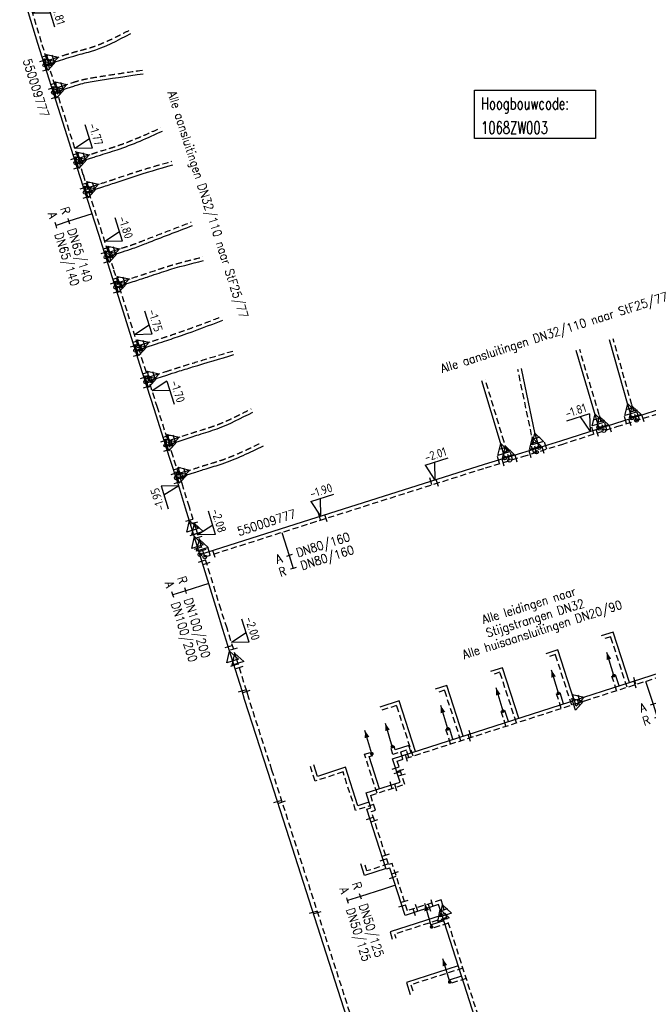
# Model space of a CAD drawing. Header units: millimetres. Extents: x 0 to 118212815, y 0 to 488348790.
# Tile 27 of 143: x 115174580 to 115239455, y 486445920 to 486547519. Entities that reach past the tile are written whole.
import ezdxf
from ezdxf.enums import TextEntityAlignment as Align

# ---------------------------------------------------------------- set-up
doc = ezdxf.new("R2010")
doc.units = ezdxf.units.MM
doc.header["$LTSCALE"] = 200
doc.linetypes.add('HIDDEN2', pattern=[4.7625, 3.175, -1.5875])
for name, color, linetype in [('WW-C-hoogbouw', 7, 'Continuous'), ('WW-C-mof', 7, 'Continuous'), ('WW-C-stijgstrang', 7, 'Continuous'), ('WW-C-tstuk', 7, 'Continuous'), ('WW-C-VERLOOP', 7, 'Continuous'), ('WW-I-diam', 7, 'Continuous'), ('WW-I-info', 7, 'Continuous'), ('WW-I-NAP', 7, 'Continuous'), ('WW-L-aanvoer', 3, 'Continuous'), ('WW-L-retour', 3, 'HIDDEN2')]:
    doc.layers.add(name, color=color, linetype=linetype)
doc.styles.add('DIN17', font='ROMANS.SHX', dxfattribs={"width": 0.9})
doc.styles.add('ISOCP', font='ISOCP.SHX')

# ---------------------------------------------------------------- blocks, each defined once
blk = doc.blocks.new('LR-VERL')
at = {"color": 0, "linetype": 'ByBlock', "lineweight": -2}
blk.add_lwpolyline([(1.08, 0), (-1.08, -1.25), (-1.08, 1.25)], close=True, dxfattribs=at)
blk = doc.blocks.new('LR-mof')
at = {"color": 0, "linetype": 'ByBlock', "lineweight": -2}
blk.add_line((0, -0.75), (0, 0.75), dxfattribs=at)
blk = doc.blocks.new('LR-tsb')
blk.add_circle((0, 0), 0.375)
blk = doc.blocks.new('LR-DIAO2')
at = {"color": 0, "lineweight": -3}
blk.add_line((0, 0), (0, -5), dxfattribs=at)
at = {"color": 0, "linetype": 'Continuous', "lineweight": -3}
blk.add_line((0, -5), (0, -7.8), dxfattribs=at)
at = {"color": 0, "lineweight": -3}
for points in [[(0.61, -5), (0, -5), (-0.61, -5)], [(0.61, -7.8), (0, -7.8), (-0.61, -7.8)]]:
    blk.add_lwpolyline(points, dxfattribs=at)
at = {"color": 1, "lineweight": -3, "style": 'DIN17', "width": 0.9}
for tag, p in [('*1', (-1.61, -5)), ('*2', (-1.61, -7.78))]:
    blk.add_attdef(tag, text='', height=1.8, dxfattribs=at).set_placement(p, align=Align.MIDDLE_RIGHT)
for tag, p in [('*11', (1.61, -5)), ('*12', (1.61, -7.8))]:
    blk.add_attdef(tag, text='', height=1.8, dxfattribs=at).set_placement(p, align=Align.MIDDLE_LEFT)
blk = doc.blocks.new('LR-styg')
at = {"color": 0, "lineweight": -3}
blk.add_line((0, 0), (2.5, 4.33), dxfattribs=at)
at = {"color": 0, "lineweight": -3, "const_width": 0.375}
blk.add_lwpolyline([(-0.19, 0, 1), (0.19, 0, 1)], format="xyb", close=True, dxfattribs=at)
at = {"color": 0, "lineweight": -3}
blk.add_solid([(2.5, 4.33), (1.32, 3.28), (2.18, 2.78)], dxfattribs=at)
at = {"color": 7, "linetype": 'ByBlock', "lineweight": -2, "style": 'DIN17', "width": 0.5}
blk.add_attdef('*1', text='', height=1.8, dxfattribs=at).set_placement((0, -2.5), align=Align.MIDDLE)
blk = doc.blocks.new('LR-hoogb')
at = {"color": 0, "linetype": 'ByBlock', "lineweight": -3}
blk.add_lwpolyline([(-12.5, 5), (12.5, 5), (12.5, -5), (-12.5, -5)], close=True, dxfattribs=at)
at = {"color": 7, "linetype": 'Continuous', "lineweight": -3, "style": 'DIN17', "width": 0.7}
blk.add_text('Hoogbouwcode:', height=2.5, dxfattribs=at).set_placement((-11.15, 1))
at = {"color": 0, "linetype": 'ByBlock', "lineweight": -3, "style": 'DIN17', "width": 0.7}
for tag, p in [('*1', (-11.15, -4)), ('*2', (-11.15, -9))]:
    blk.add_attdef(tag, p, '', height=2.5, dxfattribs=at)
blk = doc.blocks.new('nap1')
at = {"color": 0, "linetype": 'Continuous', "lineweight": -3}
for p, q in [((-1, 3.5), (0, 0)), ((-1, 3.5), (4, 3.5)), ((1, 3.5), (0, 0))]:
    blk.add_line(p, q, dxfattribs=at)
at = {"color": 0, "linetype": 'Continuous', "lineweight": -3, "style": 'ISOCP'}
for tag, p in [('*1', (1.7, 5)), ('*2', (4, 1.5))]:
    blk.add_attdef(tag, text='', height=1.8, dxfattribs=at).set_placement(p, align=Align.MIDDLE)
blk = doc.blocks.new('nap2')
at = {"color": 0, "linetype": 'Continuous', "lineweight": -3}
for p, q in [((1, 3.5), (-4, 3.5)), ((-1, 3.5), (0, 0)), ((1, 3.5), (0, 0))]:
    blk.add_line(p, q, dxfattribs=at)
at = {"color": 0, "linetype": 'Continuous', "lineweight": -3, "style": 'ISOCP'}
for tag, p in [('*1', (-1.5, 5)), ('*2', (-4, 1.5))]:
    blk.add_attdef(tag, text='', height=1.8, dxfattribs=at).set_placement(p, align=Align.MIDDLE)
blk = doc.blocks.new('LR-hyp')
at = {"color": 7, "linetype": 'ByBlock', "lineweight": -3, "style": 'DIN17', "width": 0.9}
blk.add_attdef('*1', text='', height=1.8, dxfattribs=at).set_placement((0, 0), align=Align.MIDDLE)
at = {"color": 7, "linetype": 'ByBlock', "lineweight": -2, "style": 'DIN17', "width": 0.9, "flags": 1}
blk.add_attdef('*2', text='', height=1.8, dxfattribs=at).set_placement((0, -5), align=Align.MIDDLE)

msp = doc.modelspace()

# ---------------------------------------------------------------- linework, layer by layer
at = {"layer": 'WW-I-diam'}
msp.add_line((115213353, 486458200), (115212138, 486457810), dxfattribs=at)
at = {"layer": 'WW-L-aanvoer'}
for p, q in [((115176467, 486545059), (115174580, 486551281)), ((115179018, 486536952), (115176467, 486545059)), ((115177169, 486542829), (115177808, 486543030)), ((115177808, 486543030), (115179148, 486543451)), ((115178061, 486539993), (115178699, 486540198)), ((115178699, 486540198), (115180174, 486540673)), ((115180780, 486531404), (115179018, 486536952)), ((115180357, 486532734), (115180995, 486532940)), ((115180995, 486532940), (115182113, 486533299)), ((115182739, 486525339), (115180780, 486531404)), ((115181333, 486529693), (115181970, 486529898)), ((115181970, 486529898), (115183070, 486530252)), ((115183922, 486521656), (115182739, 486525339)), ((115183482, 486523026), (115184120, 486523231)), ((115184120, 486523231), (115185201, 486523579)), ((115185299, 486517336), (115183922, 486521656)), ((115184478, 486519914), (115185115, 486520119)), ((115185115, 486520119), (115186286, 486520496)), ((115186990, 486511944), (115185299, 486517336)), ((115237387, 486507687), (115235461, 486514475)), ((115186539, 486513385), (115187176, 486513590)), ((115187176, 486513590), (115188402, 486513984)), ((115234013, 486506654), (115232015, 486513367)), ((115188441, 486507372), (115186990, 486511944)), ((115227779, 486504748), (115226358, 486511540)), ((115188201, 486510343), (115189763, 486510846)), ((115187563, 486510138), (115188201, 486510343)), ((115224201, 486503852), (115222279, 486510238)), ((115190044, 486502340), (115188441, 486507372)), ((115236100, 486505893), (115240856, 486507384)), ((115237480, 486507373), (115237387, 486507687)), ((115237763, 486506414), (115237480, 486507373)), ((115234116, 486506305), (115234013, 486506654)), ((115230412, 486504063), (115236100, 486505893)), ((115234399, 486505346), (115234116, 486506305)), ((115227903, 486504329), (115227779, 486504748)), ((115228186, 486503370), (115227903, 486504329)), ((115189644, 486503595), (115190282, 486503800)), ((115190282, 486503800), (115191468, 486504182)), ((115224375, 486503261), (115224201, 486503852)), ((115226387, 486502809), (115230412, 486504063)), ((115190971, 486499528), (115190044, 486502340)), ((115222540, 486501641), (115226387, 486502809)), ((115224664, 486502286), (115224375, 486503261)), ((115204510, 486495932), (115222540, 486501641)), ((115190736, 486500240), (115191379, 486500430)), ((115191379, 486500430), (115192616, 486500795)), ((115191707, 486497110), (115190971, 486499528)), ((115192255, 486495333), (115191707, 486497110)), ((115192770, 486493665), (115192255, 486495333)), ((115193182, 486492331), (115204510, 486495932)), ((115194975, 486486521), (115192770, 486493665)), ((115195553, 486484584), (115194975, 486486521)), ((115196404, 486481858), (115195553, 486484584)), ((115235818, 486484327), (115234588, 486483930)), ((115237507, 486479116), (115235818, 486484327)), ((115230106, 486482491), (115228875, 486482094)), ((115231796, 486477280), (115230106, 486482491)), ((115197526, 486478265), (115196404, 486481858)), ((115232790, 486477599), (115246107, 486481883)), ((115224393, 486480654), (115223163, 486480258)), ((115226083, 486475444), (115224393, 486480654)), ((115236431, 486478769), (115236066, 486479910)), ((115197796, 486477371), (115197526, 486478265)), ((115218670, 486478818), (115217451, 486478422)), ((115220355, 486473602), (115218670, 486478818)), ((115230719, 486476933), (115230354, 486478074)), ((115200185, 486469940), (115197796, 486477371)), ((115213728, 486477224), (115211737, 486476594)), ((115213067, 486471260), (115232321, 486477448)), ((115215419, 486472016), (115213728, 486477224)), ((115232321, 486477448), (115232790, 486477599)), ((115225010, 486475099), (115224641, 486476238)), ((115219298, 486473262), (115218937, 486474403)), ((115213343, 486472172), (115213217, 486472566)), ((115214743, 486472621), (115213343, 486472172)), ((115214982, 486471875), (115214743, 486472621)), ((115210644, 486471478), (115211027, 486471600)), ((115211703, 486468171), (115210644, 486471478)), ((115213839, 486468858), (115213067, 486471260)), ((115202414, 486463009), (115200185, 486469940)), ((115205316, 486469434), (115204924, 486470622)), ((115208190, 486470376), (115205316, 486469434)), ((115209492, 486466405), (115208190, 486470376)), ((115210323, 486467728), (115213839, 486468858)), ((115210814, 486466200), (115210323, 486467728)), ((115210627, 486466777), (115209492, 486466405)), ((115210410, 486466070), (115210814, 486466200)), ((115212407, 486459858), (115210410, 486466070)), ((115205631, 486453003), (115202414, 486463009)), ((115210180, 486459198), (115209776, 486460428)), ((115212388, 486459922), (115210180, 486459198)), ((115212781, 486459978), (115212407, 486459858)), ((115214351, 486455094), (115212781, 486459978)), ((115217816, 486456207), (115214351, 486455094)), ((115217875, 486456024), (115217816, 486456207)), ((115218148, 486455176), (115217875, 486456024)), ((115218164, 486455125), (115212803, 486453412)), ((115218352, 486454541), (115217054, 486454126)), ((115234551, 486404141), (115218148, 486455176)), ((115210269, 486438578), (115205631, 486453003)), ((115212803, 486453412), (115213032, 486452651)), ((115219844, 486449898), (115214485, 486448175)), ((115220187, 486448829), (115218890, 486448413)), ((115214485, 486448175), (115214869, 486446937))]:
    msp.add_line(p, q, dxfattribs=at)
for points in [[(115179148, 486543451), (115180155, 486543768), (115181895, 486544245), (115186050, 486546091)], [(115180174, 486540673), (115180699, 486540842), (115182253, 486541169), (115187328, 486541942)], [(115182113, 486533299), (115182660, 486533475), (115184635, 486534096), (115189321, 486536027)], [(115183070, 486530252), (115184524, 486530720), (115186189, 486531285), (115190385, 486532545)], [(115185201, 486523579), (115186300, 486523932), (115187649, 486524441), (115192422, 486526286)], [(115186286, 486520496), (115187751, 486520967), (115189684, 486521612), (115193548, 486522664)], [(115188402, 486513984), (115189539, 486514350), (115191292, 486514942), (115195560, 486516523)], [(115189763, 486510846), (115190900, 486511212), (115192416, 486511682), (115196690, 486512957)], [(115191468, 486504182), (115193070, 486504698), (115194955, 486505314), (115198633, 486507023)], [(115192621, 486500796), (115193830, 486501186), (115195466, 486501692), (115199742, 486503554)]]:
    msp.add_spline(points, degree=3, dxfattribs=at)
at = {"layer": 'WW-L-retour'}
for p, q in [((115176830, 486545172), (115174943, 486551392)), ((115179380, 486537067), (115176830, 486545172)), ((115177417, 486543305), (115178057, 486543506)), ((115178057, 486543506), (115179034, 486543814)), ((115178947, 486540677), (115180058, 486541035)), ((115178309, 486540472), (115178947, 486540677)), ((115181142, 486531520), (115179380, 486537067)), ((115180604, 486533213), (115181242, 486533418)), ((115181242, 486533418), (115181996, 486533661)), ((115183101, 486525455), (115181142, 486531520)), ((115181578, 486530171), (115182215, 486530376)), ((115182215, 486530376), (115182954, 486530614)), ((115184284, 486521772), (115183101, 486525455)), ((115183728, 486523504), (115184365, 486523709)), ((115184365, 486523709), (115185085, 486523941)), ((115185662, 486517451), (115184284, 486521772)), ((115184724, 486520392), (115185362, 486520597)), ((115185362, 486520597), (115186170, 486520857)), ((115187353, 486512058), (115185662, 486517451)), ((115237752, 486507794), (115235825, 486514583)), ((115186787, 486513864), (115187424, 486514069)), ((115187424, 486514069), (115188285, 486514346)), ((115234377, 486506762), (115232380, 486513475)), ((115188804, 486507487), (115187353, 486512058)), ((115227415, 486504641), (115225993, 486511432)), ((115187810, 486510617), (115188448, 486510822)), ((115188448, 486510822), (115189647, 486511208)), ((115224565, 486503959), (115222643, 486510346)), ((115190405, 486502457), (115188804, 486507487)), ((115237950, 486507122), (115237752, 486507794)), ((115234585, 486506057), (115234377, 486506762)), ((115236215, 486505531), (115240971, 486507021)), ((115238234, 486506163), (115237950, 486507122)), ((115230527, 486503700), (115236215, 486505531)), ((115234869, 486505098), (115234585, 486506057)), ((115190528, 486504279), (115191351, 486504544)), ((115227648, 486503851), (115227415, 486504641)), ((115189890, 486504074), (115190528, 486504279)), ((115224854, 486502981), (115224565, 486503959)), ((115226498, 486502446), (115230527, 486503700)), ((115227931, 486502892), (115227648, 486503851)), ((115191333, 486499644), (115190405, 486502457)), ((115222653, 486501278), (115226498, 486502446)), ((115225135, 486502032), (115224854, 486502981)), ((115204625, 486495569), (115222653, 486501278)), ((115190982, 486500708), (115191624, 486500898)), ((115191624, 486500898), (115192509, 486501160)), ((115192089, 486497227), (115191333, 486499644)), ((115192768, 486495029), (115192089, 486497227)), ((115193675, 486492089), (115204625, 486495569)), ((115193279, 486493373), (115192768, 486495029)), ((115195357, 486486640), (115193279, 486493373)), ((115195983, 486484718), (115195357, 486486640)), ((115196953, 486481611), (115195983, 486484718)), ((115235573, 486483849), (115234704, 486483569)), ((115237263, 486478637), (115235573, 486483849)), ((115229862, 486482013), (115228992, 486481733)), ((115231551, 486476801), (115229862, 486482013)), ((115198008, 486478219), (115196953, 486481611)), ((115232907, 486477237), (115245865, 486481403)), ((115224149, 486480176), (115223280, 486479897)), ((115225838, 486474965), (115224149, 486480176)), ((115236185, 486478291), (115235704, 486479794)), ((115198225, 486477506), (115198008, 486478219)), ((115218425, 486478339), (115217568, 486478061)), ((115220110, 486473124), (115218425, 486478339)), ((115230473, 486476455), (115229992, 486477958)), ((115200614, 486470078), (115198225, 486477506)), ((115213545, 486471014), (115232258, 486477029)), ((115232258, 486477029), (115232907, 486477237)), ((115213483, 486476748), (115211852, 486476232)), ((115215175, 486471537), (115213483, 486476748)), ((115224766, 486474620), (115224280, 486476121)), ((115219051, 486472785), (115218575, 486474289)), ((115210166, 486471725), (115210912, 486471962)), ((115213097, 486471694), (115212855, 486472450)), ((115214497, 486472143), (115213097, 486471694)), ((115214736, 486471397), (115214497, 486472143)), ((115211457, 486467693), (115210166, 486471725)), ((115214317, 486468612), (115213545, 486471014)), ((115202842, 486463147), (115200614, 486470078)), ((115205074, 486468954), (115204563, 486470503)), ((115207947, 486469896), (115205074, 486468954)), ((115209249, 486465925), (115207947, 486469896)), ((115210801, 486467482), (115214317, 486468612)), ((115211292, 486465954), (115210801, 486467482)), ((115211107, 486466534), (115209249, 486465925)), ((115210888, 486465825), (115211292, 486465954)), ((115212653, 486460336), (115210888, 486465825)), ((115206059, 486453141), (115202842, 486463147)), ((115210422, 486459677), (115210138, 486460546)), ((115212631, 486460402), (115210422, 486459677)), ((115213027, 486460456), (115212653, 486460336)), ((115214596, 486455572), (115213027, 486460456)), ((115218061, 486456685), (115214596, 486455572)), ((115218237, 486456140), (115218061, 486456685)), ((115218390, 486455664), (115218237, 486456140)), ((115235029, 486403895), (115218390, 486455664)), ((115218642, 486454879), (115213274, 486453164)), ((115218830, 486454295), (115217170, 486453764)), ((115210697, 486438715), (115206059, 486453141)), ((115213274, 486453164), (115213396, 486452760)), ((115220322, 486449653), (115214960, 486447928)), ((115220665, 486448584), (115219006, 486448051)), ((115214960, 486447928), (115215232, 486447049))]:
    msp.add_line(p, q, dxfattribs=at)
for points in [[(115179034, 486543814), (115180048, 486544133), (115181779, 486544608), (115185920, 486546448)], [(115180058, 486541035), (115180601, 486541210), (115182200, 486541546), (115187302, 486542321)], [(115181996, 486533661), (115182545, 486533838), (115184480, 486534445), (115189128, 486536354)], [(115182954, 486530614), (115184405, 486531081), (115186080, 486531650), (115190289, 486532913)], [(115185085, 486523941), (115186175, 486524291), (115187511, 486524795), (115192280, 486526639)], [(115186170, 486520857), (115187632, 486521328), (115189588, 486521981), (115193476, 486523037)], [(115188285, 486514346), (115189420, 486514711), (115191160, 486515299), (115195419, 486516875)], [(115189647, 486511208), (115190785, 486511574), (115192304, 486512045), (115196578, 486513320)], [(115191351, 486504544), (115192953, 486505059), (115194807, 486505665), (115198457, 486507360)], [(115192504, 486501158), (115193716, 486501548), (115195327, 486502047), (115199577, 486503896)]]:
    msp.add_spline(points, degree=3, dxfattribs=at)

# ---------------------------------------------------------------- block references
at = {"layer": 'WW-C-hoogbouw', "linetype": 'Continuous'}
ref = msp.add_blockref('LR-hoogb', (115227767, 486537752), dxfattribs=dict(at, xscale=500, yscale=500, zscale=500))
ref.add_attrib('*1', '1068ZW003', (115222193, 486535752), dxfattribs={"layer": '0', "color": 7, "linetype": 'ByBlock', "lineweight": -3, "height": 1250, "style": 'DIN17', "width": 0.7})
at = {"layer": 'WW-C-mof'}
for p, xscale, yscale, zscale, rotation in [((115177019, 486543306), 500.0000000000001, 500.0000000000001, 500.0000000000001, 287.4622186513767), ((115177267, 486543782), 499.9999999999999, 499.9999999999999, 499.9999999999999, 287.4622186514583), ((115177567, 486542828), 499.9999999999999, 499.9999999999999, 499.9999999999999, 287.4622186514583), ((115177808, 486543030), 499.9999999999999, 499.9999999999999, 499.9999999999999, 17.46221865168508), ((115178057, 486543506), 500, 500, 500, 17.46221865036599), ((115177319, 486542352), 500.0000000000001, 500.0000000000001, 500.0000000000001, 287.4622186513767), ((115178159, 486540949), 499.9999999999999, 499.9999999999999, 499.9999999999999, 287.4622186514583), ((115178947, 486540677), 500, 500, 500, 17.83955455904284), ((115177911, 486540470), 500.0000000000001, 500.0000000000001, 500.0000000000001, 287.4622186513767), ((115178459, 486539995), 499.9999999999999, 499.9999999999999, 499.9999999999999, 287.4622186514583), ((115178699, 486540198), 500, 500, 500, 17.83955455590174), ((115178211, 486539516), 500.0000000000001, 500.0000000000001, 500.0000000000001, 287.4622186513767), ((115180453, 486533690), 500, 500, 500, 287.6237572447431), ((115181242, 486533418), 499.9999999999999, 499.9999999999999, 499.9999999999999, 17.83955455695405), ((115180206, 486533211), 499.9999999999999, 499.9999999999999, 499.9999999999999, 287.6237572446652), ((115180756, 486532736), 500, 500, 500, 287.6237572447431), ((115180995, 486532940), 500, 500, 500, 17.83955455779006), ((115180509, 486532258), 499.9999999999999, 499.9999999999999, 499.9999999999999, 287.6237572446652), ((115181424, 486530647), 500.0000000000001, 500.0000000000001, 500.0000000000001, 287.8986344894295), ((115182215, 486530376), 499.9999999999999, 499.9999999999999, 499.9999999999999, 17.8395545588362), ((115181179, 486530169), 500, 500, 500, 287.8986344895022), ((115181731, 486529695), 500.0000000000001, 500.0000000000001, 500.0000000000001, 287.8986344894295), ((115181970, 486529898), 500.0000000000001, 500.0000000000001, 500.0000000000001, 17.83955455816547), ((115181486, 486529217), 500, 500, 500, 287.8986344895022), ((115183329, 486523502), 500.0000000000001, 500.0000000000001, 500.0000000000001, 287.811876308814), ((115183575, 486523980), 500.0000000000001, 500.0000000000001, 500.0000000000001, 287.8118763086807), ((115184365, 486523709), 500, 500, 500, 17.83955455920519), ((115183635, 486522550), 500.0000000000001, 500.0000000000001, 500.0000000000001, 287.811876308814), ((115183881, 486523028), 500.0000000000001, 500.0000000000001, 500.0000000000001, 287.8118763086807), ((115184120, 486523231), 500.0000000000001, 500.0000000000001, 500.0000000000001, 17.83955456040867), ((115184572, 486520868), 500.0000000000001, 500.0000000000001, 500.0000000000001, 287.681799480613), ((115185362, 486520597), 500, 500, 500, 17.83955455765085), ((115184326, 486520390), 500.0000000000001, 500.0000000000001, 500.0000000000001, 287.6817994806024), ((115184630, 486519437), 500.0000000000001, 500.0000000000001, 500.0000000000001, 287.6817994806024), ((115184876, 486519916), 500.0000000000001, 500.0000000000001, 500.0000000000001, 287.681799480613), ((115185115, 486520119), 500, 500, 500, 17.83955455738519), ((115186389, 486513862), 500, 500, 500, 287.4114023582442), ((115186637, 486514341), 500.0000000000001, 500.0000000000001, 500.0000000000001, 287.4114023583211), ((115186936, 486513387), 500.0000000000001, 500.0000000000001, 500.0000000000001, 287.4114023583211), ((115187176, 486513590), 500, 500, 500, 17.83955455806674), ((115187424, 486514069), 499.9999999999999, 499.9999999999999, 499.9999999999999, 17.83955455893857), ((115186688, 486512907), 500, 500, 500, 287.4114023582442), ((115187412, 486510615), 500, 500, 500, 287.6078384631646), ((115187659, 486511093), 500.0000000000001, 500.0000000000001, 500.0000000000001, 287.6078364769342), ((115188201, 486510343), 499.9999999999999, 499.9999999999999, 499.9999999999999, 17.83955455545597), ((115188448, 486510822), 500.0000000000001, 500.0000000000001, 500.0000000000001, 17.83955455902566), ((115187715, 486509662), 500, 500, 500, 287.6078384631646), ((115187961, 486510140), 500.0000000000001, 500.0000000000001, 500.0000000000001, 287.6078364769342), ((115237480, 486507373), 500, 500, 500, 106.4609542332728), ((115234116, 486506305), 499.9999999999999, 499.9999999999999, 499.9999999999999, 106.4609542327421), ((115237095, 486506205), 500, 500, 500, 17.40164484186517), ((115237950, 486507122), 500.0000000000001, 500.0000000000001, 500.0000000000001, 106.460954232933), ((115238431, 486506623), 500, 500, 500, 17.40164484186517), ((115238902, 486506373), 499.9999999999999, 499.9999999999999, 499.9999999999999, 17.40164484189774), ((115233733, 486505131), 500, 500, 500, 17.83518853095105), ((115234585, 486506057), 500.0000000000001, 500.0000000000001, 500.0000000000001, 106.4609542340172), ((115235066, 486505560), 500, 500, 500, 17.83518853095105), ((115235535, 486505312), 500.0000000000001, 500.0000000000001, 500.0000000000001, 17.83518853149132), ((115237566, 486505954), 499.9999999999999, 499.9999999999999, 499.9999999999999, 17.40164484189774), ((115189739, 486504550), 499.9999999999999, 499.9999999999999, 499.9999999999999, 287.6614332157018), ((115190528, 486504279), 500, 500, 500, 17.83955455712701), ((115227903, 486504329), 499.9999999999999, 499.9999999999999, 499.9999999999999, 106.460954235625), ((115234202, 486504883), 500.0000000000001, 500.0000000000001, 500.0000000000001, 17.83518853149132), ((115189492, 486504071), 500, 500, 500, 287.6614332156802), ((115190042, 486503597), 499.9999999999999, 499.9999999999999, 499.9999999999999, 287.6614332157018), ((115190282, 486503800), 500, 500, 500, 17.83955455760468), ((115224375, 486503261), 499.9999999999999, 499.9999999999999, 499.9999999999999, 106.460954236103), ((115227648, 486503851), 499.9999999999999, 499.9999999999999, 499.9999999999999, 106.4609542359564), ((115227518, 486503161), 500, 500, 500, 17.30161844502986), ((115228600, 486503100), 500, 500, 500, 17.30161844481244), ((115228855, 486503578), 500, 500, 500, 17.30161844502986), ((115189796, 486503119), 500, 500, 500, 287.6614332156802), ((115223989, 486502099), 500.0000000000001, 500.0000000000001, 500.0000000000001, 16.89296961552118), ((115224854, 486502981), 500, 500, 500, 106.460954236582), ((115225329, 486502505), 500.0000000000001, 500.0000000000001, 500.0000000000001, 16.89296961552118), ((115225808, 486502225), 500, 500, 500, 16.89296961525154), ((115227263, 486502684), 500, 500, 500, 17.30161844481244), ((115190825, 486501183), 500, 500, 500, 288.2591059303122), ((115191624, 486500898), 499.9999999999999, 499.9999999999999, 499.9999999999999, 16.46095423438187), ((115224468, 486501818), 500, 500, 500, 16.89296961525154), ((115190580, 486500715), 500, 500, 500, 288.2591059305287), ((115191139, 486500234), 500, 500, 500, 288.2591059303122), ((115191379, 486500430), 499.9999999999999, 499.9999999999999, 499.9999999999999, 16.46095423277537), ((115190893, 486499765), 500, 500, 500, 288.2591059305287), ((115192975, 486493000), 500, 500, 500, 287.1500042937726), ((115193469, 486492758), 499.9999999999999, 499.9999999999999, 499.9999999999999, 287.1500042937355), ((115194135, 486492634), 500.0000000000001, 500.0000000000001, 500.0000000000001, 17.63477041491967), ((115194628, 486492392), 500, 500, 500, 17.63477041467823), ((115193388, 486491662), 500, 500, 500, 287.1500042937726), ((115193882, 486491420), 499.9999999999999, 499.9999999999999, 499.9999999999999, 287.1500042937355), ((115196106, 486482812), 500, 500, 500, 107.3376), ((115196655, 486482565), 500, 500, 500, 107.3376), ((115196702, 486480903), 500, 500, 500, 107.3376), ((115197251, 486480656), 500, 500, 500, 107.3376), ((115232258, 486477029), 499.9999999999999, 499.9999999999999, 499.9999999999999, 17.8183), ((115232321, 486477448), 499.9999999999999, 499.9999999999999, 499.9999999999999, 17.8183), ((115214019, 486471566), 499.9999999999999, 499.9999999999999, 499.9999999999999, 17.81834768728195), ((115214497, 486471320), 500, 500, 500, 17.81834768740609), ((115213373, 486470308), 500.0000000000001, 500.0000000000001, 500.0000000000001, 287.8183476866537), ((115213533, 486469810), 500, 500, 500, 107.8183476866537), ((115213851, 486470062), 500.0000000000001, 500.0000000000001, 500.0000000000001, 287.8183476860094), ((115212887, 486468552), 500, 500, 500, 197.8183476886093), ((115214011, 486469564), 500.0000000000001, 500.0000000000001, 500.0000000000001, 107.8183476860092), ((115213365, 486468306), 499.9999999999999, 499.9999999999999, 499.9999999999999, 197.8183476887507), ((115210716, 486465118), 499.9999999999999, 499.9999999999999, 499.9999999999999, 287.8183476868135), ((115211194, 486464873), 500, 500, 500, 287.8183476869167), ((115212101, 486460810), 500, 500, 500, 107.8183476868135), ((115212347, 486461288), 500.0000000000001, 500.0000000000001, 500.0000000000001, 107.8183476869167), ((115213333, 486459504), 500, 500, 500, 287.818347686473), ((115213087, 486459026), 500, 500, 500, 287.8183476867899), ((115214290, 486456524), 499.9999999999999, 499.9999999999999, 499.9999999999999, 107.818347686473), ((115217109, 486456379), 499.9999999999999, 499.9999999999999, 499.9999999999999, 197.8183476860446), ((115214045, 486456046), 500, 500, 500, 107.8183476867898), ((115215303, 486455400), 500, 500, 500, 17.81834768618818), ((115215549, 486455878), 500, 500, 500, 17.81834768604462), ((115216864, 486455901), 500, 500, 500, 197.8183476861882), ((115218390, 486455664), 500, 500, 500, 107.8183), ((115218148, 486455176), 500, 500, 500, 107.8183)]:
    msp.add_blockref('LR-mof', p, dxfattribs=dict(at, xscale=xscale, yscale=yscale, zscale=zscale, rotation=rotation))
at = {"layer": 'WW-C-mof', "linetype": 'Continuous'}
for p, xscale, yscale, zscale, rotation in [((115217016, 486499892), 500, 500, 500, 17.5698), ((115217673, 486499701), 500, 500, 500, 17.5698), ((115205527, 486496254), 500, 500, 500, 17.5698), ((115206194, 486496066), 500, 500, 500, 17.5698), ((115192090, 486495869), 499.9999999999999, 499.9999999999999, 499.9999999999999, 287.15), ((115192592, 486495597), 499.9999999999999, 499.9999999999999, 499.9999999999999, 287.15), ((115192545, 486494394), 499.9999999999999, 499.9999999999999, 499.9999999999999, 287.15), ((115193045, 486494131), 499.9999999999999, 499.9999999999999, 499.9999999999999, 287.15), ((115238065, 486479296), 500.0000000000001, 500.0000000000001, 500.0000000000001, 17.8341), ((115238098, 486478906), 500.0000000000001, 500.0000000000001, 500.0000000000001, 17.8206), ((115197526, 486478265), 500, 500, 500, 287.3376), ((115198008, 486478219), 500, 500, 500, 286.9618), ((115221065, 486473830), 499.9999999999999, 499.9999999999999, 499.9999999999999, 17.8183), ((115220993, 486473408), 499.9999999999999, 499.9999999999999, 499.9999999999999, 17.8183), ((115201180, 486466846), 500, 500, 500, 287.8207), ((115201669, 486466797), 500, 500, 500, 287.8207), ((115204852, 486455425), 500, 500, 500, 287.8231), ((115205334, 486455396), 500, 500, 500, 287.8231)]:
    msp.add_blockref('LR-mof', p, dxfattribs=dict(at, xscale=xscale, yscale=yscale, zscale=zscale, rotation=rotation))
at = {"layer": 'WW-C-stijgstrang', "linetype": 'Continuous', "xscale": 499.9999999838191, "yscale": 500.0000000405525, "zscale": 500, "rotation": 46.56819767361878}
for p in [(115235890, 486479836), (115230175, 486478009), (115224461, 486476180), (115218756, 486474346), (115213036, 486472508), (115210928, 486471773), (115217092, 486453911), (115218957, 486448222)]:
    msp.add_blockref('LR-styg', p, dxfattribs=at)
at = {"layer": 'WW-C-tstuk', "linetype": 'Continuous'}
for p, xscale, yscale, zscale, rotation in [((115177169, 486542829), 499.9999999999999, 499.9999999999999, 499.9999999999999, 17.4622), ((115177417, 486543305), 499.9999999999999, 499.9999999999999, 499.9999999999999, 17.4622), ((115178061, 486539993), 499.9999999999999, 499.9999999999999, 499.9999999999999, 17.8396), ((115178309, 486540472), 499.9999999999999, 499.9999999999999, 499.9999999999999, 17.8396), ((115180357, 486532734), 499.9999999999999, 499.9999999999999, 499.9999999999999, 17.8396), ((115180604, 486533213), 499.9999999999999, 499.9999999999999, 499.9999999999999, 17.8396), ((115181333, 486529693), 499.9999999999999, 499.9999999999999, 499.9999999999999, 17.8396), ((115181578, 486530171), 499.9999999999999, 499.9999999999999, 499.9999999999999, 17.8396), ((115183728, 486523504), 499.9999999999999, 499.9999999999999, 499.9999999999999, 17.8396), ((115183482, 486523026), 499.9999999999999, 499.9999999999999, 499.9999999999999, 17.8396), ((115184724, 486520392), 499.9999999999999, 499.9999999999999, 499.9999999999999, 17.8396), ((115184478, 486519914), 499.9999999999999, 499.9999999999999, 499.9999999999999, 17.8396), ((115186539, 486513385), 499.9999999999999, 499.9999999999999, 499.9999999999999, 17.8396), ((115186787, 486513864), 499.9999999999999, 499.9999999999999, 499.9999999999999, 17.8396), ((115187810, 486510617), 499.9999999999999, 499.9999999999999, 499.9999999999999, 17.8396), ((115187563, 486510138), 499.9999999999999, 499.9999999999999, 499.9999999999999, 17.8396), ((115237763, 486506414), 500.0000000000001, 500.0000000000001, 500.0000000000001, 106.461), ((115238234, 486506163), 500.0000000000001, 500.0000000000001, 500.0000000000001, 106.461), ((115234399, 486505346), 500.0000000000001, 500.0000000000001, 500.0000000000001, 106.461), ((115234869, 486505098), 500.0000000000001, 500.0000000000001, 500.0000000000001, 106.461), ((115189890, 486504074), 499.9999999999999, 499.9999999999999, 499.9999999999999, 17.8396), ((115189644, 486503595), 499.9999999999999, 499.9999999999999, 499.9999999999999, 17.8396), ((115228186, 486503370), 500.0000000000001, 500.0000000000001, 500.0000000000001, 106.461), ((115224664, 486502286), 500.0000000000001, 500.0000000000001, 500.0000000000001, 106.461), ((115227931, 486502892), 500.0000000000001, 500.0000000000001, 500.0000000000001, 106.461), ((115225135, 486502032), 500.0000000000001, 500.0000000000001, 500.0000000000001, 106.461), ((115190736, 486500240), 500.0000000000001, 500.0000000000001, 500.0000000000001, 16.461), ((115190982, 486500708), 500.0000000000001, 500.0000000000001, 500.0000000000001, 16.461), ((115193182, 486492331), 500, 500, 500, 17.63479999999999), ((115193675, 486492089), 500, 500, 500, 17.63479999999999)]:
    msp.add_blockref('LR-tsb', p, dxfattribs=dict(at, xscale=xscale, yscale=yscale, zscale=zscale, rotation=rotation))
at = {"layer": 'WW-C-VERLOOP', "linetype": 'Continuous'}
for p, xscale, yscale, zscale, rotation in [((115178057, 486543506), 499.9999999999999, 499.9999999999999, 499.9999999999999, 17.4622), ((115177808, 486543030), 499.9999999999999, 499.9999999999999, 499.9999999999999, 17.4622), ((115178699, 486540198), 499.9999999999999, 499.9999999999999, 499.9999999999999, 17.8396), ((115178947, 486540677), 499.9999999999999, 499.9999999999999, 499.9999999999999, 17.8396), ((115181242, 486533418), 499.9999999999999, 499.9999999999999, 499.9999999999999, 17.8396), ((115180995, 486532940), 499.9999999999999, 499.9999999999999, 499.9999999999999, 17.8396), ((115182215, 486530376), 499.9999999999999, 499.9999999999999, 499.9999999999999, 17.8396), ((115181970, 486529898), 499.9999999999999, 499.9999999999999, 499.9999999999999, 17.8396), ((115184120, 486523231), 499.9999999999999, 499.9999999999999, 499.9999999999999, 17.8396), ((115184365, 486523709), 499.9999999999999, 499.9999999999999, 499.9999999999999, 17.8396), ((115185115, 486520119), 499.9999999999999, 499.9999999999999, 499.9999999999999, 17.8396), ((115185362, 486520597), 499.9999999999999, 499.9999999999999, 499.9999999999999, 17.8396), ((115187424, 486514069), 499.9999999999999, 499.9999999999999, 499.9999999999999, 17.8396), ((115187176, 486513590), 499.9999999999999, 499.9999999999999, 499.9999999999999, 17.8396), ((115188448, 486510822), 499.9999999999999, 499.9999999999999, 499.9999999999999, 17.8396), ((115188201, 486510343), 499.9999999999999, 499.9999999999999, 499.9999999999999, 17.8396), ((115237480, 486507373), 500.0000000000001, 500.0000000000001, 500.0000000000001, 106.461), ((115237950, 486507122), 500.0000000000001, 500.0000000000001, 500.0000000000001, 106.461), ((115234116, 486506305), 500.0000000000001, 500.0000000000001, 500.0000000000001, 106.461), ((115234585, 486506057), 500.0000000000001, 500.0000000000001, 500.0000000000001, 106.461), ((115190282, 486503800), 499.9999999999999, 499.9999999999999, 499.9999999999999, 17.8396), ((115190528, 486504279), 499.9999999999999, 499.9999999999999, 499.9999999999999, 17.8396), ((115227648, 486503851), 500.0000000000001, 500.0000000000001, 500.0000000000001, 106.461), ((115227903, 486504329), 500.0000000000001, 500.0000000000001, 500.0000000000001, 106.461), ((115224375, 486503261), 500.0000000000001, 500.0000000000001, 500.0000000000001, 106.461), ((115224854, 486502981), 500.0000000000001, 500.0000000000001, 500.0000000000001, 106.461), ((115191624, 486500898), 500.0000000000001, 500.0000000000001, 500.0000000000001, 16.461), ((115191379, 486500430), 500.0000000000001, 500.0000000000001, 500.0000000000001, 16.461), ((115192255, 486495333), 499.9999999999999, 499.9999999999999, 499.9999999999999, 107.15), ((115192768, 486495029), 499.9999999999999, 499.9999999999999, 499.9999999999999, 107.15), ((115192770, 486493665), 499.9999999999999, 499.9999999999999, 499.9999999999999, 107.15), ((115193279, 486493373), 499.9999999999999, 499.9999999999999, 499.9999999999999, 107.15), ((115196404, 486481858), 500, 500, 500, 107.3376), ((115196953, 486481611), 500, 500, 500, 107.3376), ((115232321, 486477448), 499.9999999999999, 499.9999999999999, 499.9999999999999, 17.8183), ((115232258, 486477029), 499.9999999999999, 499.9999999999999, 499.9999999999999, 17.8183), ((115218148, 486455176), 500, 500, 500, 107.8183), ((115218390, 486455664), 500, 500, 500, 107.8183)]:
    msp.add_blockref('LR-VERL', p, dxfattribs=dict(at, xscale=xscale, yscale=yscale, zscale=zscale, rotation=rotation))
at = {"layer": 'WW-I-diam', "linetype": 'Continuous'}
for p, xscale, yscale, zscale, rotation, values in [((115182043, 486527493), 500, 500, 500, 287.8986344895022, {'*1': 'R', '*11': 'DN65/140', '*2': 'A', '*12': 'DN65/140'}), ((115201636, 486494619), 500, 500, 500, 17.63477041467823, {'*1': 'A', '*11': 'DN80/160', '*2': 'R', '*12': 'DN80/160'}), ((115194108, 486489329), 500, 500, 500, 287.1500042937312, {'*1': 'R', '*11': 'DN100/200', '*2': 'A', '*12': 'DN100/200'}), ((115239180, 486479254), 499.9999999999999, 499.9999999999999, 499.9999999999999, 17.81834768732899, {'*1': 'A', '*11': 'DN40/110', '*2': 'R', '*12': 'DN40/110'}), ((115212138, 486457810), 500.0000000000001, 500.0000000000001, 500.0000000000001, 287.8183476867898, {'*1': 'R', '*11': 'DN50/125', '*2': 'A', '*12': 'DN50/125'})]:
    msp.add_blockref('LR-DIAO2', p, dxfattribs=dict(at, xscale=xscale, yscale=yscale, zscale=zscale, rotation=rotation)).add_auto_attribs(values)
at = {"layer": 'WW-I-info', "linetype": 'Continuous'}
for p, xscale, yscale, zscale, rotation in [((115176270, 486540485), 499.9999999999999, 499.9999999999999, 499.9999999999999, 287.4622186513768), ((115200055, 486495633), 500.0000000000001, 500.0000000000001, 500.0000000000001, 17.83457263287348)]:
    msp.add_blockref('LR-hyp', p, dxfattribs=dict(at, xscale=xscale, yscale=yscale, zscale=zscale, rotation=rotation)).add_auto_attribs({'*1': '550009777'})
at = {"layer": 'WW-I-NAP', "linetype": 'Continuous', "lineweight": -3}
ref = msp.add_blockref('nap1', (115175918, 486548180), dxfattribs=dict(at, xscale=500, yscale=500, zscale=500, rotation=286.8777165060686))
ref.add_attrib('*1', '-1.81', dxfattribs={"layer": '0', "color": 1, "linetype": 'Continuous', "lineweight": -3, "height": 900, "rotation": 286.87772, "style": 'ISOCP'}).set_placement((115178557, 486548092), align=Align.MIDDLE)
ref = msp.add_blockref('nap2', (115180283, 486534223), dxfattribs=dict(at, xscale=500, yscale=500, zscale=500, rotation=287.6237572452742))
ref.add_attrib('*1', '-1.77', dxfattribs={"layer": '0', "color": 1, "linetype": 'Continuous', "lineweight": -3, "height": 900, "rotation": 287.62376, "style": 'ISOCP'}).set_placement((115182439, 486535695), align=Align.MIDDLE)
ref = msp.add_blockref('nap2', (115183370, 486524617), dxfattribs=dict(at, xscale=500, yscale=500, zscale=500, rotation=287.8118763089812))
ref.add_attrib('*1', '-1.80', dxfattribs={"layer": '0', "color": 1, "linetype": 'Continuous', "lineweight": -3, "height": 900, "rotation": 287.81188, "style": 'ISOCP'}).set_placement((115185521, 486526096), align=Align.MIDDLE)
ref = msp.add_blockref('nap2', (115186426, 486515012), dxfattribs=dict(at, xscale=500.0000000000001, yscale=500.0000000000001, zscale=500.0000000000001, rotation=287.4114023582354))
ref.add_attrib('*1', '-1.75', dxfattribs={"layer": '0', "color": 1, "linetype": 'Continuous', "lineweight": -3, "height": 900, "rotation": 287.4114, "style": 'ISOCP'}).set_placement((115188587, 486516476), align=Align.MIDDLE)
ref = msp.add_blockref('nap1', (115188255, 486509214), dxfattribs=dict(at, xscale=499.9999999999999, yscale=499.9999999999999, zscale=499.9999999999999, rotation=287.6078364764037))
ref.add_attrib('*1', '-1.70', dxfattribs={"layer": '0', "color": 1, "linetype": 'Continuous', "lineweight": -3, "height": 900, "rotation": 287.60784, "style": 'ISOCP'}).set_placement((115190895, 486509160), align=Align.MIDDLE)
ref = msp.add_blockref('nap2', (115233439, 486505037), dxfattribs=dict(at, xscale=500, yscale=500, zscale=500, rotation=17.83518853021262))
ref.add_attrib('*1', '-1.81', dxfattribs={"layer": '0', "color": 1, "linetype": 'Continuous', "lineweight": -3, "height": 900, "rotation": 17.83519, "style": 'ISOCP'}).set_placement((115231959, 486507187), align=Align.MIDDLE)
ref = msp.add_blockref('nap1', (115217424, 486500021), dxfattribs=dict(at, xscale=500, yscale=500, zscale=500, rotation=17.56978571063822))
ref.add_attrib('*1', '-2.01', dxfattribs={"layer": '0', "color": 1, "linetype": 'Continuous', "lineweight": -3, "height": 900, "rotation": 17.56979, "style": 'ISOCP'}).set_placement((115217480, 486502661), align=Align.MIDDLE)
ref = msp.add_blockref('nap2', (115190990, 486499467), dxfattribs=dict(at, xscale=500.0000000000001, yscale=500.0000000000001, zscale=500.0000000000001, rotation=106.9233866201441))
ref.add_attrib('*1', '-1.95', dxfattribs={"layer": '0', "color": 1, "linetype": 'Continuous', "lineweight": -3, "height": 900, "rotation": 106.92339, "style": 'ISOCP'}).set_placement((115188816, 486498022), align=Align.MIDDLE)
ref = msp.add_blockref('nap1', (115205630, 486496286), dxfattribs=dict(at, xscale=499.9999999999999, yscale=499.9999999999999, zscale=499.9999999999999, rotation=17.56978570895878))
ref.add_attrib('*1', '-1.90', dxfattribs={"layer": '0', "color": 1, "linetype": 'Continuous', "lineweight": -3, "height": 900, "rotation": 17.56979, "style": 'ISOCP'}).set_placement((115205686, 486498926), align=Align.MIDDLE)
ref = msp.add_blockref('nap2', (115192972, 486494368), dxfattribs=dict(at, xscale=499.9999999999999, yscale=499.9999999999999, zscale=499.9999999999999, rotation=287.1500042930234))
ref.add_attrib('*1', '-2.08', dxfattribs={"layer": '0', "color": 1, "linetype": 'Continuous', "lineweight": -3, "height": 900, "rotation": 287.15, "style": 'ISOCP'}).set_placement((115195139, 486495822), align=Align.MIDDLE)
ref = msp.add_blockref('nap2', (115196445, 486483237), dxfattribs=dict(at, xscale=500, yscale=500, zscale=500, rotation=287.3376210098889))
ref.add_attrib('*1', '-2.00', dxfattribs={"layer": '0', "color": 1, "linetype": 'Continuous', "lineweight": -3, "height": 900, "rotation": 287.33762, "style": 'ISOCP'}).set_placement((115198608, 486484698), align=Align.MIDDLE)

# ---------------------------------------------------------------- texts
at = {"layer": 'WW-I-info', "style": 'DIN17', "width": 0.9}
for s, rotation, p in [('Alle aansluitingen DN32/110 naar StF25/77', 287.81475, (115189837, 486539990)), ('Alle aansluitingen DN32/110 naar StF25/77', 17.83653, (115218190, 486511061)), ('Alle leidingen naar ', 17.27118, (115222437, 486485165)), ('Alle huisaansluitingen DN20/90', 17.73959, (115220441, 486481534)), ('Stijgstrangen DN32', 17.27118, (115222870, 486483774))]:
    msp.add_text(s, height=900, rotation=rotation, dxfattribs=at).set_placement(p)

doc.saveas('drawing.dxf')
